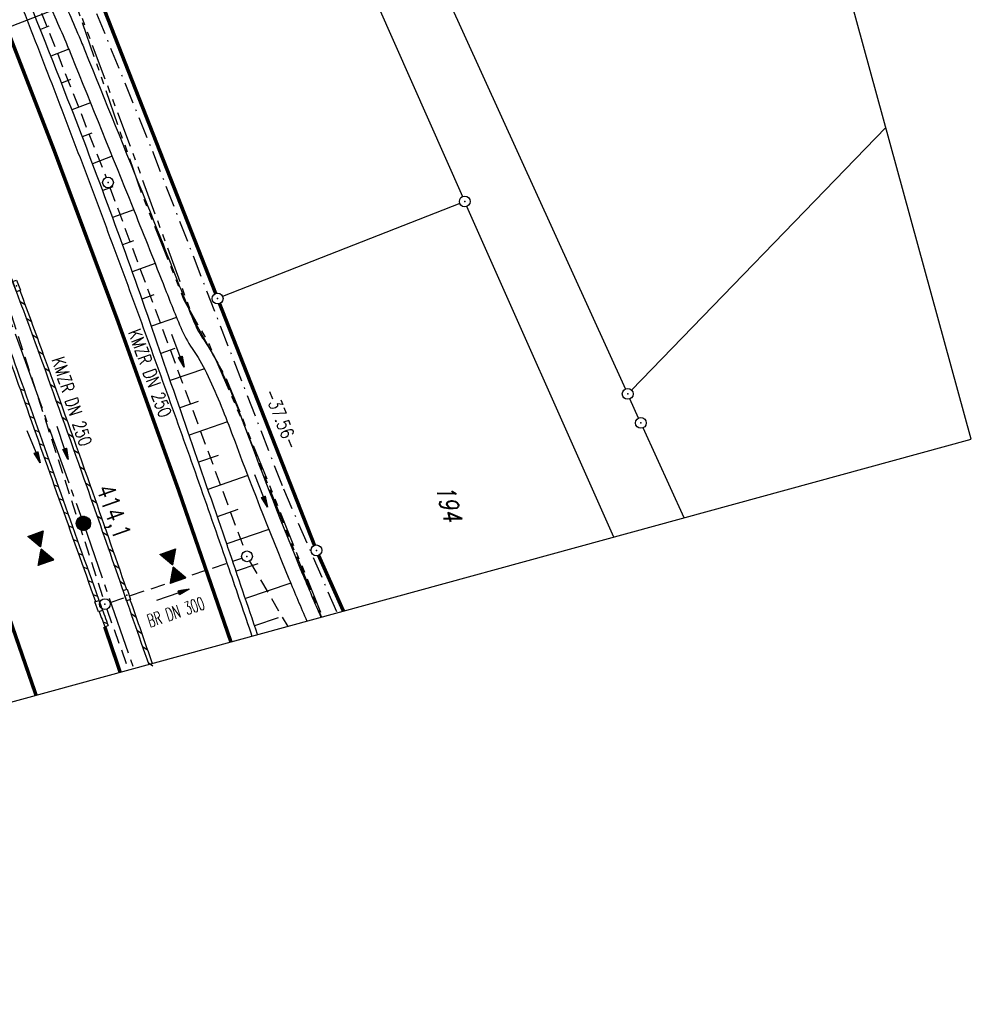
# Model space of a CAD drawing. Extents: x 447258 to 447844, y 441190 to 442763.
# Tile 10 of 123: x 447712 to 447844, y 441190 to 441327. Entities that reach past the tile are written whole.
import ezdxf
from ezdxf.enums import TextEntityAlignment as Align

# ---------------------------------------------------------------- set-up
doc = ezdxf.new("R2010")
doc.units = 0
doc.header["$LTSCALE"] = 2
doc.header["$MEASUREMENT"] = 0
for name, pattern in [('ACHSE', [5.5, 4, -0.5, 0.5, -0.5]), ('AUSGEZOGEN', [0]), ('BAB-FM2', [2.6, 1.5, -0.5, 0.1, -0.5]), ('GESTRICH-X2', [1.5, 1, -0.5]), ('PHANTOMX2', [5, 2.5, -0.5, 0.5, -0.5, 0.5, -0.5])]:
    doc.linetypes.add(name, pattern=pattern)
doc.layers.get('0').update_dxf_attribs({"linetype": 'AUSGEZOGEN'})
for name, color, linetype in [('208-ABSTAND', 8, 'AUSGEZOGEN'), ('208-FLSTNR', 8, 'AUSGEZOGEN'), ('208-GRENZL', 8, 'AUSGEZOGEN'), ('208-GRENZL-BAB', 7, 'AUSGEZOGEN'), ('208-GRENZP', 8, 'AUSGEZOGEN'), ('208-GRENZP-BAB', 7, 'AUSGEZOGEN'), ('ACHSETOP', 250, 'ACHSE'), ('BAB_FM', 5, 'BAB-FM2'), ('BOESCHG', 250, 'AUSGEZOGEN'), ('DURCHL', 200, 'GESTRICH-X2'), ('FBRTOP', 250, 'AUSGEZOGEN'), ('GEF', 1, 'AUSGEZOGEN'), ('HEKT_B', 250, 'CONTINUOUS'), ('KANAL', 7, 'GESTRICH-X2'), ('Lichtwellenleiter COLT', 46, 'PHANTOMX2'), ('Lichtwellenleiter GLH', 46, 'PHANTOMX2'), ('MULDE', 250, 'AUSGEZOGEN'), ('NZ', 250, 'AUSGEZOGEN'), ('PFEIL', 7, 'CONTINUOUS'), ('PFEILTOP', 200, 'AUSGEZOGEN'), ('Planeinteilung', 250, 'CONTINUOUS'), ('SCHLITZRINNE', 200, 'AUSGEZOGEN'), ('SCHSYMBOL', 200, 'AUSGEZOGEN'), ('TEXTO', 4, 'CONTINUOUS')]:
    doc.layers.add(name, color=color, linetype=linetype)
doc.styles.add('ROMANS', font='romans.shx', dxfattribs={"width": 0.8})

# ---------------------------------------------------------------- blocks, each defined once
blk = doc.blocks.new('*X15')
at = {"color": 0}
for p, q in [((212.23, 257.39), (213.24, 258.4)), ((212.24, 257.33), (213.31, 258.4)), ((212.24, 257.47), (213.17, 258.4)), ((212.24, 257.26), (213.37, 258.39)), ((212.24, 257.55), (213.09, 258.39)), ((212.25, 257.2), (213.43, 258.38)), ((212.26, 257.63), (213, 258.37)), ((212.27, 257.14), (213.49, 258.37)), ((212.28, 257.09), (213.55, 258.35)), ((212.29, 257.73), (212.9, 258.35)), ((212.3, 257.04), (213.6, 258.33)), ((212.32, 256.99), (213.65, 258.31)), ((212.34, 257.86), (212.78, 258.29)), ((212.35, 256.94), (213.69, 258.29)), ((212.37, 256.9), (213.74, 258.26)), ((212.4, 256.85), (213.78, 258.24)), ((212.43, 256.81), (213.83, 258.21)), ((212.46, 256.77), (213.86, 258.18)), ((212.49, 256.73), (213.9, 258.14)), ((212.53, 256.7), (213.94, 258.11)), ((212.56, 256.66), (213.97, 258.07)), ((212.6, 256.63), (214.01, 258.03)), ((212.64, 256.6), (214.04, 257.99)), ((212.68, 256.57), (214.07, 257.95)), ((212.73, 256.54), (214.09, 257.91)), ((212.77, 256.52), (214.12, 257.86)), ((212.82, 256.49), (214.14, 257.82)), ((212.87, 256.47), (214.16, 257.77)), ((212.92, 256.45), (214.18, 257.72)), ((212.97, 256.44), (214.2, 257.66)), ((213.03, 256.42), (214.21, 257.6)), ((213.09, 256.41), (214.22, 257.54)), ((213.16, 256.41), (214.23, 257.48)), ((213.22, 256.4), (214.23, 257.41)), ((213.3, 256.41), (214.23, 257.34)), ((213.38, 256.41), (214.22, 257.26)), ((213.46, 256.43), (214.2, 257.17)), ((213.56, 256.46), (214.18, 257.07)), ((213.69, 256.51), (214.12, 256.95))]:
    blk.add_line(p, q, dxfattribs=at)
blk = doc.blocks.new('SRMAST2')
at = {"color": 0}
blk.add_circle((0, 0), 0.999, dxfattribs=at)
blk.add_point((0, 0), dxfattribs=at)
blk.add_blockref('*X15', (-213.23, -257.4))
blk = doc.blocks.new('GST')
at = {"color": 0}
blk.add_circle((0, 0), 0.75, dxfattribs=at)
blk.add_point((0, 0), dxfattribs=at)
blk = doc.blocks.new('10')
blk.add_blockref('GST', (0, 0))
blk = doc.blocks.new('30')
at = {"color": 0}
for p, q in [((-0.75, -0.29), (-0.75, 0.29)), ((-0.75, 0.29), (0.75, 0.29)), ((0.75, 0.29), (0.75, -0.29)), ((0.75, -0.29), (-0.75, -0.29))]:
    blk.add_line(p, q, dxfattribs=at)
blk.add_point((0, 0), dxfattribs=at)
blk = doc.blocks.new('PFEIL2')
at = {"color": 0}
for p, q in [((0.88, 0), (-2.4, -0.01)), ((0.88, -0.27), (0.88, 0.28)), ((0.88, 0.28), (2.43, 0.01)), ((0.91, 0.27), (0.88, 0.26)), ((0.97, 0.26), (0.88, 0.25)), ((1.02, 0.25), (0.88, 0.23)), ((1.07, 0.24), (0.88, 0.21)), ((1.13, 0.23), (0.88, 0.19)), ((1.18, 0.22), (0.88, 0.17)), ((1.24, 0.21), (0.88, 0.15)), ((1.29, 0.21), (0.88, 0.14)), ((1.34, 0.2), (0.88, 0.12)), ((1.4, 0.19), (0.88, 0.1)), ((1.45, 0.18), (0.88, 0.08)), ((1.51, 0.17), (0.88, 0.06)), ((1.56, 0.16), (0.88, 0.04)), ((1.61, 0.15), (0.88, 0.02)), ((1.67, 0.14), (0.88, 0.01)), ((1.72, 0.13), (0.88, -0.01)), ((1.78, 0.12), (0.88, -0.03)), ((1.83, 0.11), (0.88, -0.05)), ((1.88, 0.1), (0.88, -0.07)), ((1.94, 0.09), (0.88, -0.09)), ((2.05, 0.08), (0.88, -0.12)), ((1.99, 0.08), (0.88, -0.11)), ((2.1, 0.07), (0.88, -0.14)), ((2.15, 0.06), (0.88, -0.16)), ((2.21, 0.05), (0.88, -0.18)), ((2.26, 0.04), (0.88, -0.2)), ((2.32, 0.03), (0.88, -0.22)), ((2.37, 0.02), (0.88, -0.23)), ((2.42, 0.01), (0.88, -0.25)), ((2.43, 0.01), (0.88, -0.27))]:
    blk.add_line(p, q, dxfattribs=at)
blk = doc.blocks.new('*X41')
at = {"color": 0}
for p, q in [((379.64, 182.4), (379.66, 182.42)), ((379.64, 182.4), (379.65, 182.42)), ((379.64, 182.41), (379.64, 182.42)), ((379.65, 182.38), (379.69, 182.42)), ((379.65, 182.38), (379.68, 182.42)), ((379.65, 182.39), (379.67, 182.42)), ((379.66, 182.36), (379.72, 182.42)), ((379.66, 182.37), (379.71, 182.42)), ((379.66, 182.37), (379.7, 182.42)), ((379.67, 182.34), (379.74, 182.42)), ((379.67, 182.35), (379.73, 182.42)), ((379.67, 182.36), (379.72, 182.42)), ((379.68, 182.32), (379.78, 182.42)), ((379.68, 182.33), (379.77, 182.42)), ((379.68, 182.33), (379.76, 182.42)), ((379.68, 182.34), (379.75, 182.42)), ((379.69, 182.31), (379.8, 182.42)), ((379.69, 182.31), (379.8, 182.42)), ((379.69, 182.32), (379.79, 182.42)), ((379.7, 182.29), (379.83, 182.42)), ((379.7, 182.29), (379.82, 182.42)), ((379.7, 182.3), (379.81, 182.42)), ((379.71, 182.27), (379.86, 182.42)), ((379.71, 182.28), (379.85, 182.42)), ((379.71, 182.28), (379.84, 182.42)), ((379.72, 182.26), (379.88, 182.42)), ((379.72, 182.26), (379.87, 182.42)), ((379.72, 182.27), (379.87, 182.42)), ((379.73, 182.24), (379.91, 182.42)), ((379.73, 182.24), (379.9, 182.42)), ((379.73, 182.25), (379.89, 182.42)), ((379.74, 182.22), (379.94, 182.42)), ((379.74, 182.23), (379.93, 182.42)), ((379.74, 182.23), (379.92, 182.42)), ((379.75, 182.2), (379.96, 182.42)), ((379.75, 182.21), (379.95, 182.42)), ((379.75, 182.22), (379.95, 182.42)), ((379.76, 182.19), (379.99, 182.42)), ((379.76, 182.19), (379.98, 182.42)), ((379.76, 182.2), (379.97, 182.42)), ((379.77, 182.17), (380.02, 182.42)), ((379.77, 182.18), (380.01, 182.42)), ((379.77, 182.18), (380, 182.42)), ((379.78, 182.15), (380.04, 182.42)), ((379.78, 182.16), (380.03, 182.42)), ((379.78, 182.17), (380.03, 182.42)), ((379.79, 182.13), (380.08, 182.42)), ((379.79, 182.14), (380.07, 182.42)), ((379.79, 182.14), (380.06, 182.42)), ((379.79, 182.15), (380.05, 182.42)), ((379.8, 182.12), (380.1, 182.42)), ((379.8, 182.12), (380.1, 182.42)), ((379.8, 182.13), (380.09, 182.42)), ((379.81, 182.1), (380.13, 182.42)), ((379.81, 182.1), (380.12, 182.42)), ((379.81, 182.11), (380.11, 182.42)), ((379.82, 182.08), (380.16, 182.42)), ((379.82, 182.09), (380.15, 182.42)), ((379.82, 182.09), (380.14, 182.42)), ((379.83, 182.06), (380.18, 182.42)), ((379.83, 182.07), (380.18, 182.42)), ((379.83, 182.08), (380.17, 182.42)), ((379.84, 182.05), (380.21, 182.42)), ((379.84, 182.05), (380.2, 182.42)), ((379.84, 182.06), (380.19, 182.42)), ((379.85, 182.03), (380.24, 182.42)), ((379.85, 182.04), (380.23, 182.42)), ((379.85, 182.04), (380.22, 182.42)), ((379.86, 182.01), (380.26, 182.42)), ((379.86, 182.02), (380.25, 182.42)), ((379.86, 182.03), (380.25, 182.42)), ((379.87, 182), (380.29, 182.42)), ((379.87, 182), (380.28, 182.42)), ((379.87, 182.01), (380.27, 182.42)), ((379.88, 181.98), (380.32, 182.42)), ((379.88, 181.99), (380.31, 182.42)), ((379.88, 181.99), (380.3, 182.42)), ((379.89, 181.96), (380.34, 182.42)), ((379.89, 181.97), (380.33, 182.42)), ((379.89, 181.98), (380.33, 182.42)), ((379.9, 181.94), (380.38, 182.42)), ((379.9, 181.95), (380.37, 182.42)), ((379.9, 181.95), (380.36, 182.42)), ((379.9, 181.96), (380.35, 182.42)), ((379.91, 181.92), (380.41, 182.42)), ((379.91, 181.93), (380.4, 182.42)), ((379.91, 181.94), (380.39, 182.42)), ((379.92, 181.91), (380.43, 182.42)), ((379.92, 181.91), (380.42, 182.42)), ((379.92, 181.92), (380.41, 182.42)), ((379.93, 181.89), (380.46, 182.42)), ((379.93, 181.9), (380.45, 182.42)), ((379.93, 181.9), (380.44, 182.42)), ((379.94, 181.87), (380.48, 182.42)), ((379.94, 181.88), (380.48, 182.42)), ((379.94, 181.89), (380.47, 182.42)), ((379.95, 181.86), (380.51, 182.42)), ((379.95, 181.86), (380.5, 182.42)), ((379.95, 181.87), (380.49, 182.42)), ((379.96, 181.84), (380.54, 182.42)), ((379.96, 181.85), (380.53, 182.42)), ((379.96, 181.85), (380.52, 182.42)), ((379.97, 181.82), (380.56, 182.42)), ((379.97, 181.83), (380.56, 182.42)), ((379.97, 181.84), (380.55, 182.42)), ((379.98, 181.81), (380.59, 182.42)), ((379.98, 181.81), (380.58, 182.42)), ((379.98, 181.82), (380.57, 182.42)), ((379.99, 181.79), (380.62, 182.42)), ((379.99, 181.8), (380.61, 182.42)), ((379.99, 181.8), (380.6, 182.42)), ((380, 181.77), (380.64, 182.42)), ((380, 181.78), (380.63, 182.42)), ((380, 181.78), (380.63, 182.42)), ((380.01, 181.75), (380.68, 182.42)), ((380.01, 181.76), (380.67, 182.42)), ((380.01, 181.76), (380.66, 182.42)), ((380.01, 181.77), (380.65, 182.42)), ((380.02, 181.73), (380.71, 182.42)), ((380.02, 181.74), (380.7, 182.42)), ((380.02, 181.75), (380.69, 182.42)), ((380.03, 181.72), (380.73, 182.42)), ((380.03, 181.72), (380.72, 182.42)), ((380.03, 181.73), (380.71, 182.42)), ((380.04, 181.7), (380.76, 182.42)), ((380.04, 181.71), (380.75, 182.42)), ((380.04, 181.71), (380.74, 182.42)), ((380.05, 181.68), (380.79, 182.42)), ((380.05, 181.69), (380.78, 182.42)), ((380.05, 181.69), (380.77, 182.42)), ((380.06, 181.67), (380.81, 182.42)), ((380.06, 181.67), (380.8, 182.42)), ((380.06, 181.68), (380.79, 182.42)), ((380.07, 181.65), (380.84, 182.42)), ((380.07, 181.66), (380.83, 182.42)), ((380.07, 181.66), (380.82, 182.42)), ((380.08, 181.63), (380.86, 182.42)), ((380.08, 181.64), (380.86, 182.42)), ((380.08, 181.64), (380.85, 182.42)), ((380.09, 181.62), (380.89, 182.42)), ((380.09, 181.62), (380.88, 182.42)), ((380.09, 181.63), (380.87, 182.42)), ((380.1, 181.6), (380.92, 182.42)), ((380.1, 181.61), (380.91, 182.42)), ((380.1, 181.61), (380.9, 182.42)), ((380.11, 181.58), (380.94, 182.42)), ((380.11, 181.59), (380.94, 182.42)), ((380.11, 181.59), (380.93, 182.42)), ((380.12, 181.56), (380.98, 182.42)), ((380.12, 181.57), (380.97, 182.42)), ((380.12, 181.57), (380.96, 182.42)), ((380.12, 181.58), (380.95, 182.42)), ((380.13, 181.54), (381.01, 182.42)), ((380.13, 181.55), (381, 182.42)), ((380.13, 181.55), (380.99, 182.42)), ((380.14, 181.53), (381.03, 182.42)), ((380.14, 181.53), (381.02, 182.42)), ((380.14, 181.54), (381.02, 182.42)), ((380.15, 181.51), (381.06, 182.42)), ((380.15, 181.52), (381.05, 182.42)), ((380.15, 181.52), (381.04, 182.42)), ((380.16, 181.49), (381.09, 182.42)), ((380.16, 181.5), (381.08, 182.42)), ((380.16, 181.5), (381.07, 182.42)), ((380.17, 181.48), (381.11, 182.42)), ((380.17, 181.48), (381.1, 182.42)), ((380.17, 181.49), (381.09, 182.42)), ((380.18, 181.46), (381.14, 182.42)), ((380.18, 181.47), (381.13, 182.42)), ((380.18, 181.47), (381.12, 182.42)), ((380.19, 181.44), (381.17, 182.42)), ((380.19, 181.45), (381.16, 182.42)), ((380.19, 181.45), (381.15, 182.42)), ((380.2, 181.43), (381.19, 182.42)), ((380.2, 181.43), (381.18, 182.42)), ((380.2, 181.44), (381.17, 182.42)), ((380.21, 181.41), (381.22, 182.42)), ((380.21, 181.41), (381.21, 182.42)), ((380.21, 181.42), (381.2, 182.42)), ((380.22, 181.39), (381.24, 182.42)), ((380.22, 181.4), (381.24, 182.42)), ((380.22, 181.4), (381.23, 182.42)), ((380.23, 181.37), (381.28, 182.42)), ((380.23, 181.38), (381.27, 182.42)), ((380.23, 181.38), (381.26, 182.42)), ((380.23, 181.39), (381.25, 182.42)), ((380.24, 181.35), (381.31, 182.42)), ((380.24, 181.36), (381.3, 182.42)), ((380.24, 181.36), (381.29, 182.42)), ((380.25, 181.34), (381.33, 182.42)), ((380.25, 181.34), (381.32, 182.42)), ((380.25, 181.35), (381.32, 182.42)), ((380.26, 181.33), (381.35, 182.42)), ((380.26, 181.33), (381.34, 182.42)), ((380.27, 181.31), (381.34, 182.38)), ((380.27, 181.3), (381.33, 182.36)), ((380.28, 181.3), (381.32, 182.34)), ((380.28, 181.29), (381.31, 182.32)), ((380.28, 181.29), (381.3, 182.3)), ((380.29, 181.28), (381.28, 182.28)), ((380.29, 181.27), (381.27, 182.26)), ((380.29, 181.27), (381.26, 182.24)), ((380.3, 181.26), (381.25, 182.21)), ((380.3, 181.26), (381.24, 182.19)), ((380.3, 181.25), (381.22, 182.17)), ((380.31, 181.25), (381.21, 182.15)), ((380.31, 181.24), (381.2, 182.13)), ((380.31, 181.24), (381.19, 182.11)), ((380.32, 181.23), (381.18, 182.09)), ((380.32, 181.22), (381.16, 182.07)), ((380.32, 181.22), (381.15, 182.05)), ((380.33, 181.21), (381.14, 182.03)), ((380.33, 181.21), (381.13, 182.01)), ((380.33, 181.2), (381.12, 181.98)), ((380.34, 181.2), (381.1, 181.96)), ((380.34, 181.19), (381.09, 181.94)), ((380.34, 181.19), (381.08, 181.92)), ((380.34, 181.18), (381.07, 181.9)), ((380.35, 181.17), (381.05, 181.88)), ((380.35, 181.17), (381.04, 181.86)), ((380.35, 181.16), (381.03, 181.84)), ((380.36, 181.16), (381.02, 181.82)), ((380.36, 181.15), (381.01, 181.8)), ((380.36, 181.15), (380.99, 181.78)), ((380.37, 181.14), (380.98, 181.75)), ((380.37, 181.13), (380.97, 181.73)), ((380.37, 181.13), (380.96, 181.71)), ((380.38, 181.12), (380.95, 181.69)), ((380.38, 181.12), (380.93, 181.67)), ((380.38, 181.11), (380.92, 181.65)), ((380.39, 181.11), (380.91, 181.63)), ((380.39, 181.1), (380.9, 181.61)), ((380.39, 181.1), (380.89, 181.59)), ((380.4, 181.09), (380.87, 181.57)), ((380.4, 181.08), (380.86, 181.55)), ((380.4, 181.08), (380.85, 181.52)), ((380.41, 181.07), (380.84, 181.5)), ((380.41, 181.07), (380.83, 181.48)), ((380.41, 181.06), (380.81, 181.46)), ((379.92, 179.67), (380.65, 180.4)), ((379.93, 179.69), (380.65, 180.41)), ((379.94, 179.71), (380.65, 180.41)), ((379.95, 179.73), (380.64, 180.42)), ((379.97, 179.75), (380.64, 180.42)), ((379.98, 179.77), (380.64, 180.43)), ((379.99, 179.79), (380.63, 180.43)), ((380, 179.81), (380.63, 180.44)), ((380.02, 179.83), (380.63, 180.44)), ((380.03, 179.85), (380.62, 180.45)), ((380.04, 179.88), (380.62, 180.46)), ((380.05, 179.9), (380.62, 180.46)), ((380.06, 179.92), (380.61, 180.47)), ((380.08, 179.94), (380.61, 180.47)), ((380.09, 179.96), (380.61, 180.48)), ((380.1, 179.98), (380.6, 180.48)), ((380.11, 180), (380.6, 180.49)), ((380.12, 180.02), (380.6, 180.5)), ((380.14, 180.04), (380.59, 180.5)), ((380.15, 180.06), (380.59, 180.51)), ((380.16, 180.08), (380.59, 180.51)), ((380.17, 180.11), (380.58, 180.52)), ((380.18, 180.13), (380.58, 180.52)), ((380.2, 180.15), (380.58, 180.53)), ((380.21, 180.17), (380.57, 180.53)), ((380.22, 180.19), (380.57, 180.54)), ((380.23, 180.21), (380.57, 180.55)), ((380.24, 180.23), (380.57, 180.55)), ((380.26, 180.25), (380.56, 180.56)), ((380.27, 180.27), (380.56, 180.56)), ((380.28, 180.29), (380.56, 180.57)), ((380.29, 180.31), (380.55, 180.57)), ((380.3, 180.34), (380.55, 180.58)), ((380.32, 180.36), (380.55, 180.58)), ((380.33, 180.38), (380.54, 180.59)), ((380.34, 180.4), (380.54, 180.6)), ((380.35, 180.42), (380.54, 180.6)), ((380.37, 180.44), (380.53, 180.61)), ((380.38, 180.46), (380.53, 180.61)), ((380.39, 180.48), (380.53, 180.62)), ((380.4, 180.5), (380.52, 180.62)), ((380.41, 180.52), (380.52, 180.63)), ((380.42, 181.06), (380.8, 181.44)), ((380.42, 181.05), (380.79, 181.42)), ((380.42, 181.04), (380.78, 181.4)), ((380.43, 181.04), (380.76, 181.38)), ((380.43, 181.03), (380.75, 181.36)), ((380.43, 181.03), (380.74, 181.34)), ((380.43, 180.54), (380.52, 180.64)), ((380.44, 181.02), (380.73, 181.32)), ((380.44, 181.02), (380.72, 181.29)), ((380.44, 181.01), (380.7, 181.27)), ((380.44, 180.57), (380.51, 180.64)), ((380.45, 181.01), (380.69, 181.25)), ((380.45, 181), (380.68, 181.23)), ((380.45, 180.99), (380.67, 181.21)), ((380.45, 180.99), (380.66, 181.19)), ((380.45, 180.59), (380.51, 180.65)), ((380.46, 180.98), (380.64, 181.17)), ((380.46, 180.98), (380.63, 181.15)), ((380.46, 180.97), (380.62, 181.13)), ((380.46, 180.61), (380.51, 180.65)), ((380.47, 180.97), (380.61, 181.11)), ((380.47, 180.96), (380.6, 181.09)), ((380.47, 180.96), (380.58, 181.06)), ((380.47, 180.63), (380.5, 180.66)), ((380.48, 180.95), (380.57, 181.04)), ((380.48, 180.94), (380.56, 181.02)), ((380.48, 180.94), (380.55, 181)), ((380.49, 180.93), (380.54, 180.98)), ((380.49, 180.93), (380.52, 180.96)), ((380.49, 180.92), (380.51, 180.94)), ((380.49, 180.65), (380.5, 180.66)), ((379.63, 179.16), (380.73, 180.27)), ((379.64, 179.18), (380.73, 180.27)), ((379.64, 179.17), (380.73, 180.26)), ((379.65, 179.21), (380.72, 180.28)), ((379.65, 179.17), (380.74, 180.25)), ((379.66, 179.23), (380.72, 180.28)), ((379.66, 179.17), (380.74, 180.25)), ((379.67, 179.17), (380.74, 180.24)), ((379.68, 179.25), (380.72, 180.29)), ((379.68, 179.17), (380.75, 180.24)), ((379.69, 179.27), (380.71, 180.29)), ((379.69, 179.17), (380.75, 180.23)), ((379.7, 179.29), (380.71, 180.3)), ((379.7, 179.17), (380.75, 180.23)), ((379.7, 179.17), (380.76, 180.22)), ((379.71, 179.31), (380.71, 180.3)), ((379.71, 179.17), (380.76, 180.21)), ((379.72, 179.17), (380.76, 180.21)), ((379.73, 179.33), (380.7, 180.31)), ((379.73, 179.17), (380.77, 180.2)), ((379.74, 179.35), (380.7, 180.32)), ((379.74, 179.17), (380.77, 180.2)), ((379.75, 179.37), (380.7, 180.32)), ((379.75, 179.17), (380.77, 180.19)), ((379.76, 179.39), (380.69, 180.33)), ((379.76, 179.17), (380.78, 180.19)), ((379.77, 179.41), (380.69, 180.33)), ((379.77, 179.17), (380.78, 180.18)), ((379.77, 179.17), (380.78, 180.18)), ((379.78, 179.17), (380.79, 180.17)), ((379.79, 179.44), (380.69, 180.34)), ((379.79, 179.17), (380.79, 180.16)), ((379.8, 179.46), (380.68, 180.34)), ((379.8, 179.17), (380.79, 180.16)), ((379.81, 179.48), (380.68, 180.35)), ((379.81, 179.17), (380.79, 180.15)), ((379.82, 179.5), (380.68, 180.36)), ((379.82, 179.17), (380.8, 180.15)), ((379.83, 179.52), (380.68, 180.36)), ((379.83, 179.17), (380.8, 180.14)), ((379.84, 179.17), (380.8, 180.14)), ((379.85, 179.54), (380.67, 180.37)), ((379.85, 179.17), (380.81, 180.13)), ((379.85, 179.17), (380.81, 180.13)), ((379.86, 179.56), (380.67, 180.37)), ((379.86, 179.17), (380.81, 180.12)), ((379.87, 179.58), (380.67, 180.38)), ((379.87, 179.17), (380.82, 180.11)), ((379.88, 179.6), (380.66, 180.38)), ((379.88, 179.17), (380.82, 180.11)), ((379.89, 179.62), (380.66, 180.39)), ((379.89, 179.17), (380.82, 180.1)), ((379.9, 179.17), (380.83, 180.1)), ((379.91, 179.64), (380.66, 180.39)), ((379.91, 179.17), (380.83, 180.09)), ((379.92, 179.17), (380.83, 180.09)), ((379.93, 179.17), (380.84, 180.08)), ((379.93, 179.17), (380.84, 180.07)), ((379.94, 179.17), (380.84, 180.07)), ((379.95, 179.17), (380.85, 180.06)), ((379.96, 179.17), (380.85, 180.06)), ((379.97, 179.17), (380.85, 180.05)), ((379.98, 179.17), (380.86, 180.05)), ((379.99, 179.17), (380.86, 180.04)), ((380, 179.17), (380.86, 180.04)), ((380, 179.17), (380.87, 180.03)), ((380.01, 179.17), (380.87, 180.02)), ((380.02, 179.17), (380.87, 180.02)), ((380.03, 179.17), (380.88, 180.01)), ((380.04, 179.17), (380.88, 180.01)), ((380.05, 179.17), (380.88, 180)), ((380.06, 179.17), (380.89, 180)), ((380.07, 179.17), (380.89, 179.99)), ((380.08, 179.17), (380.89, 179.99)), ((380.08, 179.17), (380.9, 179.98)), ((380.09, 179.17), (380.9, 179.97)), ((380.1, 179.17), (380.9, 179.97)), ((380.11, 179.17), (380.9, 179.96)), ((380.12, 179.17), (380.91, 179.96)), ((380.13, 179.17), (380.91, 179.95)), ((380.14, 179.17), (380.91, 179.95)), ((380.15, 179.17), (380.92, 179.94)), ((380.15, 179.17), (380.92, 179.93)), ((380.16, 179.17), (380.92, 179.93)), ((380.17, 179.17), (380.93, 179.92)), ((380.18, 179.17), (380.93, 179.92)), ((380.19, 179.17), (380.93, 179.91)), ((380.2, 179.17), (380.94, 179.91)), ((380.21, 179.17), (380.94, 179.9)), ((380.22, 179.17), (380.94, 179.9)), ((380.23, 179.17), (380.95, 179.89)), ((380.23, 179.17), (380.95, 179.88)), ((380.24, 179.17), (380.95, 179.88)), ((380.25, 179.17), (380.96, 179.87)), ((380.26, 179.17), (380.96, 179.87)), ((380.27, 179.17), (380.96, 179.86)), ((380.28, 179.17), (380.97, 179.86)), ((380.29, 179.17), (380.97, 179.85)), ((380.3, 179.17), (380.97, 179.85)), ((380.31, 179.17), (380.98, 179.84)), ((380.31, 179.17), (380.98, 179.83)), ((380.32, 179.17), (380.98, 179.83)), ((380.33, 179.17), (380.99, 179.82)), ((380.34, 179.17), (380.99, 179.82)), ((380.35, 179.17), (380.99, 179.81)), ((380.36, 179.17), (381, 179.81)), ((380.37, 179.17), (381, 179.8)), ((380.38, 179.17), (381, 179.79)), ((380.38, 179.17), (381.01, 179.79)), ((380.39, 179.17), (381.01, 179.78)), ((380.4, 179.17), (381.01, 179.78)), ((380.41, 179.17), (381.01, 179.77)), ((380.42, 179.17), (381.02, 179.77)), ((380.43, 179.17), (381.02, 179.76)), ((380.44, 179.17), (381.02, 179.76)), ((380.45, 179.17), (381.03, 179.75)), ((380.46, 179.17), (381.03, 179.74)), ((380.46, 179.17), (381.03, 179.74)), ((380.47, 179.17), (381.04, 179.73)), ((380.48, 179.17), (381.04, 179.73)), ((380.49, 179.17), (381.04, 179.72)), ((380.5, 179.17), (381.05, 179.72)), ((380.51, 179.17), (381.05, 179.71)), ((380.52, 179.17), (381.05, 179.71)), ((380.53, 179.17), (381.06, 179.7)), ((380.53, 179.17), (381.06, 179.69)), ((380.54, 179.17), (381.06, 179.69)), ((380.55, 179.17), (381.07, 179.68)), ((380.56, 179.17), (381.07, 179.68)), ((380.57, 179.17), (381.07, 179.67)), ((380.58, 179.17), (381.08, 179.67)), ((380.59, 179.17), (381.08, 179.66)), ((380.6, 179.17), (381.08, 179.65)), ((380.61, 179.17), (381.09, 179.65)), ((380.61, 179.17), (381.09, 179.64)), ((380.62, 179.17), (381.09, 179.64)), ((380.63, 179.17), (381.1, 179.63)), ((380.64, 179.17), (381.1, 179.63)), ((380.65, 179.17), (381.1, 179.62)), ((380.66, 179.17), (381.11, 179.62)), ((380.67, 179.17), (381.11, 179.61)), ((380.68, 179.17), (381.11, 179.6)), ((380.69, 179.17), (381.12, 179.6)), ((380.69, 179.17), (381.12, 179.59)), ((380.7, 179.17), (381.12, 179.59)), ((380.71, 179.17), (381.12, 179.58)), ((380.72, 179.17), (381.13, 179.58)), ((380.73, 179.17), (381.13, 179.57)), ((380.74, 179.17), (381.13, 179.56)), ((380.75, 179.17), (381.14, 179.56)), ((380.76, 179.17), (381.14, 179.55)), ((380.76, 179.17), (381.14, 179.55)), ((380.77, 179.17), (381.15, 179.54)), ((380.78, 179.17), (381.15, 179.54)), ((380.79, 179.17), (381.15, 179.53)), ((380.8, 179.17), (381.16, 179.53)), ((380.81, 179.17), (381.16, 179.52)), ((380.82, 179.17), (381.16, 179.51)), ((380.83, 179.17), (381.17, 179.51)), ((380.84, 179.17), (381.17, 179.5)), ((380.84, 179.17), (381.17, 179.5)), ((380.85, 179.17), (381.18, 179.49)), ((380.86, 179.17), (381.18, 179.49)), ((380.87, 179.17), (381.18, 179.48)), ((380.88, 179.17), (381.19, 179.48)), ((380.89, 179.17), (381.19, 179.47)), ((380.9, 179.17), (381.19, 179.46)), ((380.91, 179.17), (381.2, 179.46)), ((380.91, 179.17), (381.2, 179.45)), ((380.92, 179.17), (381.2, 179.45)), ((380.93, 179.17), (381.21, 179.44)), ((380.94, 179.17), (381.21, 179.44)), ((380.95, 179.17), (381.21, 179.43)), ((380.96, 179.17), (381.22, 179.42)), ((380.97, 179.17), (381.22, 179.42)), ((380.98, 179.17), (381.22, 179.41)), ((380.99, 179.17), (381.23, 179.41)), ((380.99, 179.17), (381.23, 179.4)), ((381, 179.17), (381.23, 179.4)), ((381.01, 179.17), (381.23, 179.39)), ((381.02, 179.17), (381.24, 179.39)), ((381.03, 179.17), (381.24, 179.38)), ((381.04, 179.17), (381.24, 179.37)), ((381.05, 179.17), (381.25, 179.37)), ((381.06, 179.17), (381.25, 179.36)), ((381.07, 179.17), (381.25, 179.36)), ((381.07, 179.17), (381.26, 179.35)), ((381.08, 179.17), (381.26, 179.35)), ((381.09, 179.17), (381.26, 179.34)), ((381.1, 179.17), (381.27, 179.34)), ((381.11, 179.17), (381.27, 179.33)), ((381.12, 179.17), (381.27, 179.32)), ((381.13, 179.17), (381.28, 179.32)), ((381.14, 179.17), (381.28, 179.31)), ((381.14, 179.17), (381.28, 179.31)), ((381.15, 179.17), (381.29, 179.3)), ((381.16, 179.17), (381.29, 179.3)), ((381.17, 179.17), (381.29, 179.29)), ((381.18, 179.17), (381.3, 179.28)), ((381.19, 179.17), (381.3, 179.28)), ((381.2, 179.17), (381.3, 179.27)), ((381.21, 179.17), (381.31, 179.27)), ((381.22, 179.17), (381.31, 179.26)), ((381.22, 179.17), (381.31, 179.26)), ((381.23, 179.17), (381.32, 179.25)), ((381.24, 179.17), (381.32, 179.25)), ((381.25, 179.17), (381.32, 179.24)), ((381.26, 179.17), (381.33, 179.23)), ((381.27, 179.17), (381.33, 179.23)), ((381.28, 179.17), (381.33, 179.22)), ((381.29, 179.17), (381.34, 179.22)), ((381.3, 179.17), (381.34, 179.21)), ((381.3, 179.17), (381.34, 179.21)), ((381.31, 179.17), (381.34, 179.2)), ((381.32, 179.17), (381.35, 179.2)), ((381.33, 179.17), (381.35, 179.19)), ((381.34, 179.17), (381.35, 179.18)), ((381.35, 179.17), (381.36, 179.18))]:
    blk.add_line(p, q, dxfattribs=at)
blk = doc.blocks.new('TIEFP')
at = {"color": 0}
for points in [[(0, 0.15), (-1.13, 2.12), (1.14, 2.12)], [(0, -0.17), (-1.13, -2.14), (1.14, -2.14)]]:
    blk.add_lwpolyline(points, close=True, dxfattribs=at)
at = {"color": 0, "xscale": 1.311372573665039, "yscale": 1.311372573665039, "zscale": 1.311372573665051}
blk.add_blockref('*X41', (-498.97, -237.1), dxfattribs=at)
blk = doc.blocks.new('1135297')
for p, q in [((1135, 297), (0, 297)), ((1135, 0), (1135, 297))]:
    blk.add_line(p, q)

msp = doc.modelspace()

# ---------------------------------------------------------------- linework, layer by layer
at = {"layer": '208-GRENZL'}
for p, q in [((447769.88, 441333.02), (447796.04, 441275.58)), ((447761.6, 441328.92), (447773.42, 441302.32)), ((447832.21, 441311.91), (447796.87, 441275.44)), ((447773.02, 441301.36), (447740.1, 441288.41)), ((447794.41, 441255.02), (447774.02, 441300.94)), ((447797.87, 441271.55), (447796.66, 441274.22)), ((447804.18, 441257.7), (447798.49, 441270.19))]:
    msp.add_line(p, q, dxfattribs=at)
at = {"layer": '208-GRENZL-BAB', "const_width": 0.5, "flags": 128}
for points in [[(447704.84, 441376.22), (447739.13, 441288.84)], [(447752.85, 441253.87), (447739.67, 441287.44)], [(447756.87, 441244.74), (447753.42, 441252.48)]]:
    msp.add_lwpolyline(points, dxfattribs=at)
at = {"layer": 'ACHSETOP'}
msp.add_lwpolyline([(447576.4, 441602.92), (447585.73, 441579.73), (447595.34, 441556.65), (447605.25, 441533.7), (447606.28, 441531.36), (447615.32, 441510.82), (447625.4, 441487.94), (447635.48, 441465.06), (447645.55, 441442.18), (447655.63, 441419.3), (447664.31, 441399.59), (447665.71, 441396.42), (447675.6, 441373.46), (447685.21, 441350.38), (447694.53, 441327.18), (447703.57, 441303.87), (447712.31, 441280.45), (447720.76, 441256.92), (447727.72, 441236.75)], dxfattribs=at)
at = {"layer": 'BAB_FM', "flags": 128}
msp.add_lwpolyline([(447712.81, 441351.82), (447730.35, 441308.6)], dxfattribs=at)
at = {"layer": 'BAB_FM'}
msp.add_lwpolyline([(447730.35, 441308.6), (447748.53, 441261.73), (447755.99, 441244.49)], dxfattribs=at)
at = {"layer": 'BOESCHG'}
for p, q in [((447715.97, 441325.98), (447714.78, 441325.51)), ((447718.73, 441322.77), (447716.25, 441321.79)), ((447718.97, 441318.56), (447717.72, 441318.07)), ((447721.74, 441315.34), (447719.17, 441314.34)), ((447721.93, 441311.11), (447720.61, 441310.61)), ((447724.75, 441307.9), (447722.03, 441306.87)), ((447724.84, 441303.65), (447723.44, 441303.13)), ((447727.75, 441300.45), (447724.82, 441299.38)), ((447727.72, 441296.17), (447726.19, 441295.62)), ((447730.73, 441292.99), (447727.55, 441291.85)), ((447730.54, 441288.66), (447728.88, 441288.08)), ((447733.7, 441285.52), (447730.2, 441284.3)), ((447733.47, 441281.2), (447731.51, 441280.52)), ((447737.56, 441278.39), (447732.82, 441276.74)), ((447736.68, 441273.85), (447734.13, 441272.97)), ((447740.77, 441271.03), (447735.43, 441269.19)), ((447739.46, 441266.35), (447736.74, 441265.41)), ((447743.6, 441263.55), (447738.05, 441261.63)), ((447742.2, 441258.83), (447739.36, 441257.85)), ((447746.52, 441256.08), (447740.67, 441254.07)), ((447744.99, 441251.31), (447741.96, 441250.28)), ((447749.55, 441248.63), (447743.25, 441246.49)), ((447747.82, 441243.82), (447744.53, 441242.7))]:
    msp.add_line(p, q, dxfattribs=at)
msp.add_lwpolyline([(447744.95, 441241.47, 0.000566), (447740.84, 441253.56, 0.001299), (447740.49, 441254.6, 0.000044), (447730.03, 441284.8, 0.009659), (447718.62, 441315.75, 0.006853), (447701.12, 441358.82)], format="xyb", dxfattribs=at)
at = {"layer": 'DURCHL'}
msp.add_line((447724.47, 441245.94), (447742.78, 441252.09), dxfattribs=at)
at = {"layer": 'FBRTOP'}
for points in [[(447621.84, 441538.2, 0.000001), (447626.14, 441528.44, 0.000001), (447630.88, 441517.67)], [(447710.35, 441333.42, -0.001549), (447714.94, 441321.67, -0.001552), (447719.45, 441309.92, -0.001559), (447723.9, 441298.12, -0.001558), (447728.27, 441286.3, -0.001552), (447732.56, 441274.46, -0.001549), (447736.79, 441262.57, -0.00155), (447740.95, 441250.65, -0.001227), (447744.17, 441241.25, -0.001556)]]:
    msp.add_lwpolyline(points, format="xyb", dxfattribs=at)
at = {"layer": 'FBRTOP', "const_width": 0.5}
for points in [[(447589.42, 441608.06), (447598.68, 441585.03), (447608.23, 441562.12), (447618.08, 441539.29), (447619.09, 441536.99), (447628.14, 441516.46), (447638.21, 441493.58), (447648.29, 441470.7), (447658.37, 441447.82), (447668.44, 441424.94), (447677.12, 441405.24), (447678.54, 441402.01), (447688.49, 441378.92), (447698.17, 441355.68), (447707.55, 441332.32), (447716.65, 441308.85), (447725.45, 441285.27), (447733.96, 441261.57), (447741.25, 441240.45)], [(447563.38, 441597.78), (447572.77, 441574.42), (447582.46, 441551.18), (447592.41, 441528.11), (447593.46, 441525.73), (447602.51, 441505.17), (447612.59, 441482.29), (447622.67, 441459.41), (447632.74, 441436.54), (447642.82, 441413.66), (447651.5, 441393.95), (447652.87, 441390.83), (447662.71, 441368), (447672.25, 441345.08), (447681.51, 441322.04), (447690.48, 441298.9), (447699.16, 441275.64), (447707.55, 441252.27), (447714.19, 441233.04)]]:
    msp.add_lwpolyline(points, dxfattribs=at)
msp.add_lwpolyline([(447723.72, 441242.57, -0.000514), (447725.87, 441236.24, -0.004345)], format="xyb", dxfattribs=at)
at = {"layer": 'KANAL'}
for p, q in [((447706.19, 441350.13), (447723.91, 441304.97)), ((447724.44, 441303.56), (447743.22, 441253.03)), ((447709.84, 441288.63), (447723.53, 441246.41)), ((447724.47, 441245.94), (447742.78, 441252.09)), ((447743.84, 441251.69), (447749.13, 441242.61)), ((447724, 441245), (447727.04, 441236.56))]:
    msp.add_line(p, q, dxfattribs=at)
at = {"layer": 'Lichtwellenleiter COLT', "flags": 128}
msp.add_lwpolyline([(447442.96, 442335.56), (447456.7, 442249.29), (447463.6, 442209.09), (447469.32, 442174.78), (447469.36, 442166.15), (447470.01, 442158.25), (447478.55, 442083.31), (447480.14, 442073.68), (447482.71, 442066.62), (447489.76, 442034.75), (447494.21, 442009.95), (447495.29, 441993.16), (447497.59, 441980.16), (447507.01, 441951.68), (447515.71, 441920.25), (447518.26, 441903.22), (447520.43, 441896.13), (447523.64, 441884.43), (447526.37, 441878.79), (447528.11, 441866.61), (447535.41, 441848.78), (447549.9, 441801.26), (447568.27, 441742.34), (447581.42, 441716.38), (447612.07, 441661.31), (447621.06, 441647.3), (447628.35, 441633.93), (447651.39, 441582.52), (447667.47, 441546.03), (447670.34, 441536.67), (447673.43, 441498.26), (447664.89, 441495.23), (447661.03, 441486.35), (447675.09, 441449.74), (447687.91, 441416.57), (447692.3, 441403.5), (447701.96, 441375.5), (447703.06, 441372.66), (447718.41, 441332.85), (447728.05, 441307.18), (447736.09, 441285.14), (447740.65, 441276.91), (447753.75, 441244.43), (447753.96, 441243.94)], dxfattribs=at)
at = {"layer": 'Lichtwellenleiter GLH', "flags": 128}
msp.add_lwpolyline([(447443.04, 442335.58), (447446.8, 442314.88), (447447.2, 442307.73), (447447.04, 442305.66), (447448.11, 442303.18), (447455.85, 442257.88), (447455.97, 442254.99), (447459.18, 442233.7), (447462.55, 442212.49), (447466.16, 442189.43), (447469.2, 442166.06), (447470.01, 442158.25), (447477.85, 442087.76), (447478.83, 442082.34), (447479.74, 442076.08), (447482.71, 442066.62), (447482.87, 442066.06), (447485.15, 442052.08), (447487.03, 442045.02), (447495.36, 441997.64), (447495.6, 441995.69), (447495.21, 441993.32), (447496.28, 441982.82), (447499.1, 441971.42), (447507.79, 441945.91), (447510.42, 441935.5), (447513.48, 441923.43), (447517.9, 441903.13), (447521.94, 441888.8), (447544.37, 441820.37), (447557.57, 441774.31), (447581.17, 441717.98), (447600.46, 441683.64), (447618.3, 441651.87), (447628.98, 441630.36), (447653.54, 441577.92), (447660.35, 441562.95), (447664.56, 441553.74), (447668.65, 441544.5), (447669.8, 441541.08), (447661.43, 441483.76), (447662.61, 441481.55), (447669.4, 441464.07), (447675.66, 441448.3), (447681.09, 441434.84), (447685.34, 441422.75), (447689.15, 441411.07), (447689.92, 441408.69), (447693.54, 441400.58), (447697.25, 441388.48), (447698.59, 441384.75), (447711.28, 441353.27), (447728.9, 441302.55), (447734.68, 441288.07), (447738.28, 441281.65), (447743.23, 441270.19), (447752.44, 441247.18), (447753.82, 441243.9)], dxfattribs=at)
at = {"layer": 'MULDE'}
for points in [[(447706.42, 441350.02, 0.001293), (447707.61, 441347.46, -0.002897), (447711.48, 441339.08, -0.001608), (447716.79, 441327.27, -0.005466), (447718.3, 441323.79, -0.003266), (447719.11, 441321.84, -0.000308), (447727.53, 441301, -0.002448), (447731.82, 441290.22, 0.004348), (447734.27, 441284.13, 0.055174), (447735.88, 441281.2, -0.042359), (447737.84, 441277.83, -0.02166), (447741.35, 441269.5, 0.009084), (447749.31, 441249.21, 0.003989), (447751.79, 441243.34, -0.0138)], [(447714.54, 441337.17, -0.001235), (447718.62, 441328.08, -0.005466), (447720.15, 441324.56, -0.003266), (447720.96, 441322.59, -0.000308), (447729.39, 441301.75, -0.002448), (447733.68, 441290.95, 0.004348), (447736.12, 441284.9, 0.055174), (447737.51, 441282.35, -0.042359), (447739.65, 441278.69, -0.02166), (447743.23, 441270.19, 0.009084), (447751.16, 441249.97, 0.004168), (447753.74, 441243.88, -0.0138)]]:
    msp.add_lwpolyline(points, format="xyb", dxfattribs=at)
at = {"layer": 'NZ'}
msp.add_line((447697.09, 441320.67), (447736.42, 441336.03), dxfattribs=at)
at = {"layer": 'SCHLITZRINNE'}
for p, q in [((447711.96, 441287.73), (447712.66, 441287.3)), ((447712.81, 441285.43), (447713.5, 441284.99)), ((447713.65, 441283.13), (447714.34, 441282.69)), ((447714.49, 441280.83), (447715.18, 441280.4)), ((447715.32, 441278.54), (447716.01, 441278.1)), ((447711.95, 441275.6), (447712.57, 441275.35)), ((447716.14, 441276.25), (447716.83, 441275.81)), ((447716.97, 441273.96), (447717.65, 441273.52)), ((447712.62, 441273.7), (447713.24, 441273.45)), ((447713.29, 441271.8), (447713.91, 441271.55)), ((447717.79, 441271.67), (447718.48, 441271.24)), ((447713.96, 441269.9), (447714.58, 441269.64)), ((447718.61, 441269.38), (447719.29, 441268.95)), ((447714.64, 441268), (447715.25, 441267.74)), ((447719.43, 441267.09), (447720.11, 441266.66)), ((447715.31, 441266.1), (447715.93, 441265.84)), ((447720.24, 441264.81), (447720.93, 441264.38)), ((447715.98, 441264.2), (447716.6, 441263.94)), ((447716.66, 441262.29), (447717.28, 441262.04)), ((447721.05, 441262.53), (447721.74, 441262.1)), ((447717.33, 441260.39), (447717.95, 441260.13)), ((447721.85, 441260.25), (447722.53, 441259.83)), ((447718.01, 441258.49), (447718.63, 441258.23)), ((447722.64, 441257.98), (447723.32, 441257.56)), ((447718.69, 441256.58), (447719.31, 441256.33)), ((447723.43, 441255.72), (447724.11, 441255.29)), ((447719.37, 441254.68), (447719.99, 441254.42)), ((447724.22, 441253.45), (447724.9, 441253.02)), ((447720.05, 441252.78), (447720.67, 441252.52)), ((447720.73, 441250.87), (447721.35, 441250.62)), ((447725.01, 441251.18), (447725.69, 441250.75)), ((447721.41, 441248.97), (447722.03, 441248.71)), ((447725.8, 441248.91), (447726.48, 441248.48)), ((447722.09, 441247.06), (447722.71, 441246.81)), ((447727.15, 441246.29), (447727.27, 441246.22)), ((447727.38, 441244.38), (447728.06, 441243.95)), ((447723.47, 441243.24), (447724.1, 441242.99)), ((447723.72, 441242.57), (447724.19, 441242.72)), ((447728.17, 441242.11), (447728.84, 441241.68)), ((447728.95, 441239.84), (447729.63, 441239.42)), ((447729.74, 441237.58), (447730.42, 441237.15))]:
    msp.add_line(p, q, dxfattribs=at)
for points in [[(447634.14, 441473.28, 0.00001), (447641.34, 441457, 0.000017), (447645.44, 441447.72), (447653.96, 441428.44, -0.00021), (447659.22, 441416.54, -0.000185), (447665.16, 441403.06, -0.000892), (447665.83, 441401.53, -0.000138), (447670.14, 441391.63, -0.002137), (447678.11, 441373.1, -0.002233), (447685.59, 441355.3, -0.003057), (447692.73, 441337.75, -0.002736), (447700.49, 441318.06, -0.000329), (447703.17, 441311.14, -0.000855), (447704.2, 441308.47, -0.001627), (447706.53, 441302.31, -0.000795), (447711.24, 441289.67, -0.002189), (447714.99, 441279.45, -0.001287), (447721.23, 441262.02, -0.000521), (447729.83, 441237.32, -0.003942)], [(447711.93, 441289.26, -0.002064), (447715.46, 441279.62, -0.001287), (447721.71, 441262.19, -0.000305), (447726.74, 441247.74, -0.003942)], [(447707.56, 441287.83, -0.002839), (447712.3, 441274.62, 0.001349), (447722.45, 441246.06, 0.001485)], [(447727.23, 441246.32, -0.000187), (447730.31, 441237.46, -0.003942)], [(447722.96, 441244.65, 0.000096), (447723.73, 441242.55, 0.000117)]]:
    msp.add_lwpolyline(points, format="xyb", dxfattribs=at)
at = {"layer": 'SCHLITZRINNE', "flags": 128}
msp.add_lwpolyline([(447667.01, 441390.21, -0.002759), (447677.37, 441366.11, -0.005461), (447682.41, 441353.85, -0.000091), (447696.65, 441318.02, -0.002477), (447697.17, 441316.71, -0.001623), (447704, 441298.84, -0.002817), (447707.84, 441288.51, -0.002948), (447712.77, 441274.78, 0.001384), (447723.18, 441245.5, 0.001485), (447723.25, 441245.3, 0.000117), (447724.19, 441242.72)], format="xyb", dxfattribs=at)
at = {"layer": 'SCHSYMBOL'}
msp.add_lwpolyline([(447722.92, 441246.23), (447723.43, 441244.82), (447722.88, 441244.62), (447722.37, 441246.03)], close=True, dxfattribs=at)

# ---------------------------------------------------------------- block references
at = {"layer": '208-GRENZP', "rotation": 284.4375024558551}
for p in [(447773.72, 441301.63), (447796.35, 441274.9), (447798.18, 441270.87)]:
    msp.add_blockref('GST', p, dxfattribs=at)
at = {"layer": '208-GRENZP-BAB', "rotation": 284.4375024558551}
for p in [(447739.4, 441288.14), (447753.12, 441253.17)]:
    msp.add_blockref('GST', p, dxfattribs=at)
at = {"layer": 'GEF', "rotation": 19.7555756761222}
for p in [(447714.84, 441253.5), (447733.18, 441251)]:
    msp.add_blockref('TIEFP', p, dxfattribs=at)
at = {"layer": 'HEKT_B'}
msp.add_blockref('SRMAST2', (447720.76, 441256.92), dxfattribs=at)
at = {"layer": 'PFEIL'}
for p, rotation in [((447733.91, 441280.89), 290.3833999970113), ((447717.87, 441268.1), 287.96580000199), ((447733.17, 441246.98), 18.59510000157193)]:
    msp.add_blockref('PFEIL2', p, dxfattribs=dict(at, rotation=rotation))
at = {"layer": 'PFEILTOP'}
for p, rotation in [((447713.85, 441267.57), 292.1205057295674), ((447745.44, 441261.44), 290.9020583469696), ((447733.17, 441246.98), 18.5951)]:
    msp.add_blockref('PFEIL2', p, dxfattribs=dict(at, rotation=rotation))
at = {"layer": 'Planeinteilung', "linetype": 'Continuous', "rotation": 285.3280982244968}
msp.add_blockref('1135297', (447257.6, 442284.75), dxfattribs=at)
at = {"layer": 'SCHSYMBOL'}
for name, p, rotation in [('10', (447724.18, 441304.26), 290.6278), ('30', (447711.47, 441289.89), 290.3719), ('10', (447743.48, 441252.34), 289.0656), ('GST', (447723.75, 441245.7), 289.0704999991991), ('30', (447726.79, 441246.96), 289.0782)]:
    msp.add_blockref(name, p, dxfattribs=dict(at, rotation=rotation))

# ---------------------------------------------------------------- texts
at = {"layer": '208-ABSTAND', "insert": (447748.25, 441271.44), "char_height": 1.8, "attachment_point": 5, "rotation": 291.4221, "style": 'ROMANS'}
msp.add_mtext('-37.56-', dxfattribs=at)
at = {"layer": '208-FLSTNR', "style": 'ROMANS', "oblique": 15, "width": 0.8}
msp.add_text('194', height=2.5, rotation=284.4375, dxfattribs=at).set_placement((447769.64, 441261.97))
at = {"layer": 'DURCHL', "style": 'ROMANS', "width": 0.6}
msp.add_text('BR DN 300', height=1.8, rotation=18.5951, dxfattribs=at).set_placement((447733.89, 441243.75), align=Align.CENTER)
at = {"layer": 'HEKT_B', "style": 'ROMANS', "width": 0.8}
msp.add_text('414,1', height=2.5, rotation=289.4005, dxfattribs=at).set_placement((447722.53, 441261.78))
at = {"layer": 'TEXTO', "style": 'ROMANS', "width": 0.75}
for rotation, p in [(290.3834, (447729.16, 441277.47)), (287.9658, (447718.3, 441273.57))]:
    msp.add_text('KMZR DN 250', height=1.8, rotation=rotation, dxfattribs=at).set_placement(p, align=Align.CENTER)

doc.saveas('drawing.dxf')
